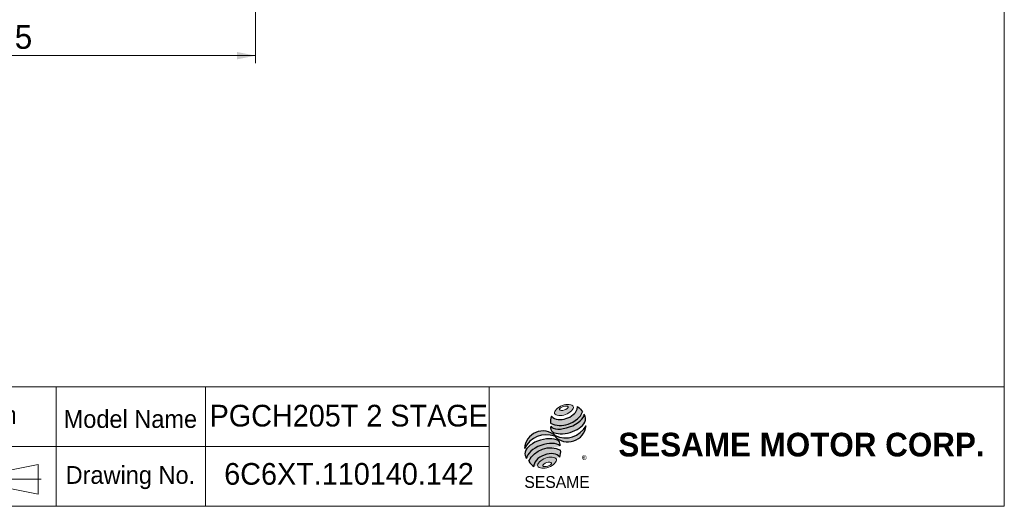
# Model space of a CAD drawing. Header units: millimetres. Extents: x 50 to 1435, y 50 to 1000.
# Tile 2 of 4: x 776 to 1435, y 50 to 376. Entities that reach past the tile are written whole.
import ezdxf

# ---------------------------------------------------------------- set-up
doc = ezdxf.new("R2010")
doc.units = ezdxf.units.MM
doc.header["$LTSCALE"] = 5
doc.linetypes.add('CENTERX2', pattern=[20.319999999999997, 12.7, -2.54, 2.54, -2.54])
doc.layers.add('外框線', color=7, linetype='Continuous', lineweight=30)
doc.layers.add('標駐', color=51, linetype='Continuous')
doc.styles.add('SLDTEXTSTYLE0', font='ARIAL.TTF', dxfattribs={"width": 0.948})
doc.styles.add('SLDTEXTSTYLE1', font='MINGLIU.TTC')
doc.styles.add('SLDTEXTSTYLE3', font='ARIALBD.TTF', dxfattribs={"width": 0.948})
doc.dimstyles.new('SLDDIMSTYLE2', dxfattribs={"dimtxt": 15.409912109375, "dimasz": 12.5, "dimexe": 0, "dimexo": 0.0625, "dimgap": 3.85247802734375, "dimtad": 1, "dimdec": 4, "dimrnd": 1e-09, "dimzin": 12, "dimdsep": 46, "dimtxsty": 'SLDTEXTSTYLE0', "dimsah": 1, "dimcen": 0.09, "dimadec": 0, "dimazin": 0, "dimtfac": 1, "dimtdec": 4, "dimtofl": 0, "dimtmove": 0, "dimatfit": 3, "dimfxl": 0, "dimtolj": 1, "dimtzin": 12, "dimarcsym": 0})

# ---------------------------------------------------------------- blocks, each defined once
blk = doc.blocks.new('單位定位')
at = {"layer": '外框線', "color": 7, "lineweight": 0}
for p, q in [((646.8711554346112, 130.034476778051), (646.8711554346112, 50.03447677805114)), ((800.188626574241, 130.034476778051), (646.8711554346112, 130.034476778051)), ((719.4470238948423, 130.034476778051), (719.4470238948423, 50.03447677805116)), ((800.188626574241, 90.03447677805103), (646.8711554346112, 90.034476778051)), ((763.4922434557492, 73.11923425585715), (787.8827169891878, 78.11923425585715)), ((763.4922434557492, 73.11923425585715), (763.4922434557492, 63.11923425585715)), ((787.8827169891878, 78.11923425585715), (787.8827169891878, 58.11923425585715)), ((763.4922434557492, 63.11923425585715), (787.8827169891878, 58.11923425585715))]:
    blk.add_line(p, q, dxfattribs=at)
at = {"layer": '外框線', "color": 7, "linetype": 'CENTERX2', "lineweight": 0}
for p, q in [((742.3783128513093, 83.40788458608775), (742.3783128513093, 53.33768647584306)), ((729.2514513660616, 68.10099869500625), (755.5773076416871, 68.10099869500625)), ((761.7069513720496, 68.10099869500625), (790.0494704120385, 68.10099869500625))]:
    blk.add_line(p, q, dxfattribs=at)
at = {"layer": '外框線', "color": 7, "lineweight": 0}
for radius in [11.36691659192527, 6.126591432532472]:
    blk.add_circle((742.3783128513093, 68.10099869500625), radius, dxfattribs=at)
at = {"color": 7, "linetype": 'Continuous', "lineweight": 0, "char_height": 11.90625, "attachment_point": 1, "style": 'SLDTEXTSTYLE0'}
for s, insert in [('Unit', (668.9607903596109, 115.6724588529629)), ('mm', (747.3075945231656, 117.1502051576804)), ('Project', (658.3774571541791, 76.3441052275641))]:
    blk.add_mtext(s, dxfattribs=dict(at, insert=insert))
blk = doc.blocks.new('圖塊18')
at = {"linetype": 'Continuous'}
h = blk.add_hatch(color=1, dxfattribs=at)
edge = h.paths.add_edge_path(flags=0)
edge.add_spline(control_points=[(25.49296657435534, 56.67160390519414), (22.37118463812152, 55.52364064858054), (17.23779247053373, 50.20870289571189), (28.26839583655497, 49.12407580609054), (35.96848408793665, 57.0964824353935), (28.61474851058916, 57.81956716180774), (25.49296657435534, 56.67160390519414)], knot_values=[0, 0, 0, 0, 0.25, 0.5, 0.75, 1, 1, 1, 1], weights=[1, 1, 1, 1, 1, 1, 1], degree=3, periodic=0)
edge = h.paths.add_edge_path(flags=0)
edge.add_spline(control_points=[(26.14372934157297, 56.0429877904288), (27.61380043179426, 56.50314183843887), (30.92616446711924, 56.23429906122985), (27.07428397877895, 53.07011060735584), (22.10573792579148, 53.47337477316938), (24.67365825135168, 55.58283374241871), (26.14372934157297, 56.0429877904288)], knot_values=[0, 0, 0, 0, 0.2500000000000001, 0.5000000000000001, 0.75, 1, 1, 1, 1], weights=[1, 1, 1, 1, 1, 1, 1], degree=3, periodic=0)
h = blk.add_hatch(color=1, dxfattribs=at)
edge = h.paths.add_edge_path(flags=0)
edge.add_spline(control_points=[(18.32642689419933, 49.53488919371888), (17.53962465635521, 47.81244743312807), (17.46494980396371, 46.0508644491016), (17.68611508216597, 44.8877313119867)], knot_values=[0, 0, 0, 0, 0.4884105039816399, 0.4884105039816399, 0.4884105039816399, 0.4884105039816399], weights=[1, 1, 1, 1], degree=3, periodic=0)
edge.add_spline(control_points=[(17.68611508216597, 44.8877313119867), (21.24689366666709, 42.88711555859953), (28.15445344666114, 42.89836801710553), (35.34928730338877, 46.98522304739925), (38.45493127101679, 50.56345240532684), (38.91555318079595, 52.32739461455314)], knot_values=[0, 0, 0, 0, 0.4091170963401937, 0.6548043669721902, 0.8514887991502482, 0.8514887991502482, 0.8514887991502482, 0.8514887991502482], weights=[1, 1, 1, 1, 1, 1], degree=3, periodic=0)
edge.add_spline(control_points=[(38.91555318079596, 52.32739461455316), (38.39627316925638, 53.48704229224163), (37.32267486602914, 54.8833358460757), (35.56832114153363, 55.95647241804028)], knot_values=[0, 0, 0, 0, 0.4590419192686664, 0.4590419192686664, 0.4590419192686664, 0.4590419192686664], weights=[1, 1, 1, 1], degree=3, periodic=0)
edge.add_spline(control_points=[(35.56832114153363, 55.95647241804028), (35.62451471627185, 55.22947263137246), (35.26649220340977, 53.08334536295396), (32.58469672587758, 49.94924211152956), (26.81464203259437, 46.88056240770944), (20.52334178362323, 46.7793776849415), (18.32642689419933, 49.53488919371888)], knot_values=[0, 0, 0, 0, 0.08132341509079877, 0.2279594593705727, 0.4332489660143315, 0.8030080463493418, 0.8030080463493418, 0.8030080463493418, 0.8030080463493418], weights=[1, 1, 1, 1, 1, 1, 1], degree=3, periodic=0)
h = blk.add_hatch(color=1, dxfattribs=at)
edge = h.paths.add_edge_path(flags=0)
edge.add_arc((21.59227172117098, 41.96336033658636), 3.980119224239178, 168.3621772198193, 229.4245234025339)
edge.add_ellipse((29.0479114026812, 45.35025602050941), major_axis=(12.17031770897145, 3.969303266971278), ratio=0.5371428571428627, start_angle=205.6784380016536, end_angle=329.3896542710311)
edge.add_arc((35.32949155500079, 47.77106063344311), 5.771185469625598, 336.1521426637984, 392.8409252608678)
edge.add_ellipse((28.75786380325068, 47.40255046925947), major_axis=(11.27103815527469, 4.214380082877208), ratio=0.4437390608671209, start_angle=185.0255637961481, end_angle=352.21713539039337, ccw=False)
h = blk.add_hatch(color=1, dxfattribs=at)
edge = h.paths.add_edge_path(flags=0)
edge.add_arc((27.52159098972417, 50.95780076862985), 15.97043518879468, 244.9498890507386, 330.52495169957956, ccw=False)
edge.add_arc((12.55355425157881, 27.34089296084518), 12.28969560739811, 48.1092454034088, 177.9500526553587)
edge.add_arc((14.76141241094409, 21.06457342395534), 15.9704351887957, 69.43291289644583, 155.1324078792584, ccw=False)
edge.add_arc((29.22064144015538, 44.54562812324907), 12.28969560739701, 223.9443619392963, 353.2429906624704)
h = blk.add_hatch(color=1, dxfattribs=at)
edge = h.paths.add_edge_path(flags=0)
edge.add_ellipse((13.30964450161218, 23.78783972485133), major_axis=(11.62533618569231, 4.415112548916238), ratio=0.5235294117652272, start_angle=14.095136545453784, end_angle=164.8078450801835, ccw=False)
edge.add_arc((19.59635088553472, 30.21120983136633), 4.474504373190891, 351.5308011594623, 401.4061622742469)
edge.add_ellipse((12.90151610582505, 26.9288578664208), major_axis=(12.32338996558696, 3.616024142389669), ratio=0.534461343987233, start_angle=27.40472928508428, end_angle=171.7282428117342)
edge.add_arc((13.26119147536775, 26.80333054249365), 13.07516954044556, 191.0466409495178, 205.75451162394)
h = blk.add_hatch(color=1, dxfattribs=at)
edge = h.paths.add_edge_path(flags=0)
edge.add_spline(control_points=[(24.36140658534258, 26.77716398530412), (17.04019558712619, 30.85814834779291), (6.431371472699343, 26.9960649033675), (3.131968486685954, 19.33750068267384)], knot_values=[0, 0, 0, 0, 1, 1, 1, 1], weights=[1, 1, 1, 1], degree=3, periodic=0)
edge.add_arc((10.92910097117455, 23.17089333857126), 8.68850817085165, 206.1806388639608, 239.0996167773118)
edge.add_ellipse((15.35545569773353, 18.23371463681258), major_axis=(8.705848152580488, 3.242412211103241), ratio=0.6035256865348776, start_angle=7.596570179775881, end_angle=172.3905265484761, ccw=False)
edge.add_arc((15.94332019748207, 25.56986589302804), 8.504219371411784, 336.231156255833, 368.1615451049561)
h = blk.add_hatch(color=1, dxfattribs=at)
edge = h.paths.add_edge_path(flags=0)
edge.add_spline(control_points=[(14.16873043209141, 21.39598827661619), (17.29051236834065, 22.54395153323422), (24.64424794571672, 21.8208668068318), (16.94415969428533, 13.84846017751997), (5.91355632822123, 14.93308726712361), (11.04694849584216, 20.24802501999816), (14.16873043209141, 21.39598827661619)], knot_values=[0, 0, 0, 0, 0.25, 0.5, 0.7500000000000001, 1, 1, 1, 1], weights=[1, 1, 1, 1, 1, 1, 1], degree=3, periodic=0)
edge = h.paths.add_edge_path(flags=0)
edge.add_spline(control_points=[(14.98500771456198, 18.39318790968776), (13.51493662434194, 17.93303386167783), (10.95587594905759, 15.79527064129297), (15.93771147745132, 15.34955009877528), (19.77630249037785, 18.55619492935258), (16.45507880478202, 18.8533419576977), (14.98500771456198, 18.39318790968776)], knot_values=[0, 0, 0, 0, 0.2500000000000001, 0.5, 0.75, 1, 1, 1, 1], weights=[1, 1, 1, 1, 1, 1, 1], degree=3, periodic=0)
at = {"color": 1, "linetype": 'Continuous', "lineweight": 0}
for points in [[(25.49296657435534, 56.67160390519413), (28.61474851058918, 57.81956716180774), (35.96848408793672, 57.0964824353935), (28.26839583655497, 49.12407580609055), (17.23779247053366, 50.20870289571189), (22.37118463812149, 55.52364064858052), (25.49296657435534, 56.67160390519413)], [(26.14372934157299, 56.04298779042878), (27.61380043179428, 56.50314183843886), (30.92616446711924, 56.23429906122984), (27.07428397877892, 53.07011060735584), (22.10573792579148, 53.47337477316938), (24.67365825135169, 55.58283374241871), (26.14372934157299, 56.04298779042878)], [(14.16873043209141, 21.39598827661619), (17.29051236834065, 22.54395153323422), (24.64424794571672, 21.8208668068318), (16.94415969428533, 13.84846017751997), (5.91355632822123, 14.93308726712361), (11.04694849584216, 20.24802501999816), (14.16873043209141, 21.39598827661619)], [(14.98500771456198, 18.39318790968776), (16.45507880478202, 18.8533419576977), (19.77630249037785, 18.55619492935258), (15.93771147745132, 15.34955009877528), (10.95587594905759, 15.79527064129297), (13.51493662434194, 17.93303386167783), (14.98500771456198, 18.39318790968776)]]:
    blk.add_open_spline(points, degree=3, dxfattribs=at)
at = {"layer": '標駐', "color": 1}
for p, q in [((41.40813446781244, 42.96397334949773), (41.26173043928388, 42.81756932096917)), ((6.36455722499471, 15.80036371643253), (6.455216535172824, 15.89102302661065))]:
    blk.add_line(p, q, dxfattribs=at)
for centre, radius, start, end in [((35.32949155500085, 47.77106063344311), 5.771185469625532, 336.1521426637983, 32.95375475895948), ((12.55355425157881, 27.34089296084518), 12.28969560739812, 48.10924540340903, 177.9500526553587), ((21.59227172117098, 41.96336033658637), 3.980119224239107, 167.9158934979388, 229.4245234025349), ((29.22064144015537, 44.54562812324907), 12.28969560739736, 223.9443619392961, 353.2429906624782), ((27.52159098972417, 50.95780076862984), 15.97043518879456, 244.9498890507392, 330.5249516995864), ((14.76141241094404, 21.06457342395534), 15.9704351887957, 69.43291289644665, 155.1324078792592), ((19.59635088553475, 30.21120983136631), 4.474504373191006, 351.5308011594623, 41.40616227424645), ((15.94332019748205, 25.56986589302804), 8.50421937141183, 336.2311562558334, 8.161545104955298), ((13.26119147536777, 26.80333054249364), 13.07516954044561, 191.0466409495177, 205.7545116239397), ((10.92910097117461, 23.17089333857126), 8.688508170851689, 206.1806388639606, 239.0996167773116)]:
    blk.add_arc(centre, radius, start, end, dxfattribs=at)
for centre, major_axis, ratio, start_param, end_param in [((28.75786380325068, 47.40255046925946), (11.27103815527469, 4.214380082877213), 0.4437390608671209, 3.229063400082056, 6.147574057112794), ((29.0479114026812, 45.35025602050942), (12.17031770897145, 3.969303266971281), 0.5371428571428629, 3.589765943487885, 5.748933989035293), ((12.90151610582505, 26.9288578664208), (12.32338996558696, 3.616024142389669), 0.5344613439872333, 0.4783027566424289, 2.997223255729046), ((13.30964450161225, 23.78783972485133), (11.62533618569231, 4.415112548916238), 0.5235294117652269, 0.2460065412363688, 2.87643952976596), ((15.35545569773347, 18.23371463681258), (8.70584815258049, 3.242412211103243), 0.6035256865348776, 0.1325851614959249, 3.008782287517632)]:
    blk.add_ellipse(centre, major_axis=major_axis, ratio=ratio, start_param=start_param, end_param=end_param, dxfattribs=at)
for points, knots in [([(18.32642689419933, 49.53488919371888), (20.52334178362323, 46.7793776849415), (26.81464203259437, 46.88056240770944), (32.58469672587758, 49.94924211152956), (35.26649220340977, 53.08334536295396), (35.62451471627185, 55.22947263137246), (35.56832114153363, 55.95647241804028)], [0, 0, 0, 0, 0.3697590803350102, 0.575048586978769, 0.721684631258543, 0.8030080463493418, 0.8030080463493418, 0.8030080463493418, 0.8030080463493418]), ([(17.68611508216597, 44.8877313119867), (21.24689366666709, 42.88711555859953), (28.15445344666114, 42.89836801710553), (35.34928730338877, 46.98522304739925), (38.45493127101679, 50.56345240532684), (38.91555318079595, 52.32739461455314)], [0, 0, 0, 0, 0.4091170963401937, 0.6548043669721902, 0.8514887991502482, 0.8514887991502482, 0.8514887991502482, 0.8514887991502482])]:
    blk.add_open_spline(points, degree=3, knots=knots, dxfattribs=at)
for points in [[(35.56832114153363, 55.95647241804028), (37.32267486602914, 54.8833358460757), (38.39627316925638, 53.48704229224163), (38.91555318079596, 52.32739461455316)], [(18.32642689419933, 49.53488919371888), (17.53962465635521, 47.81244743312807), (17.46494980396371, 46.0508644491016), (17.68611508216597, 44.8877313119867)], [(3.131968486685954, 19.33750068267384), (6.43137147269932, 26.9960649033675), (17.04019558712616, 30.85814834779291), (24.36140658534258, 26.77716398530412)]]:
    blk.add_open_spline(points, degree=3, dxfattribs=at)
at = {"layer": '標駐', "color": 1, "attachment_point": 1}
for s, insert, char_height, style in [('®', (38.49464385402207, 22.88062938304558), 5.291666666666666, 'SLDTEXTSTYLE1'), ('SESAME', (0.05513053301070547, 9.39953576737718), 7.937499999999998, 'SLDTEXTSTYLE0')]:
    blk.add_mtext(s, dxfattribs=dict(at, insert=insert, char_height=char_height, style=style))
blk = doc.blocks.new('NEW LOGO_定位')
at = {"color": 7, "linetype": 'Continuous'}
blk.add_blockref('圖塊18', (17.8206814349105, 10.88442283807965), dxfattribs=at)
blk = doc.blocks.new('圖標定位')
at = {"color": 7, "linetype": 'Continuous'}
blk.add_blockref('NEW LOGO_定位', (1095.674295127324, 50.00000000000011), dxfattribs=at)
blk = doc.blocks.new('*D23')
at = {"color": 7, "linetype": 'Continuous', "lineweight": 0}
for p, q in [((582.0833110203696, 532.0046870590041), (582.0833110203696, 347.0046870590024)), ((933.5833110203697, 490.004687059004), (933.5833110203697, 347.0046870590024)), ((582.0833110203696, 352.0046870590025), (933.5833110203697, 352.0046870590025))]:
    blk.add_line(p, q, dxfattribs=at)
for points in [[(582.0833110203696, 352.0046870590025), (594.5833110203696, 349.5046870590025), (594.5833110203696, 354.5046870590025)], [(933.5833110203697, 352.0046870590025), (921.0833110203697, 354.5046870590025), (921.0833110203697, 349.5046870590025)]]:
    blk.add_solid(points, dxfattribs=at)
at = {"color": 7, "linetype": 'Continuous', "lineweight": 0, "insert": (731.3751381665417, 372.4686374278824), "char_height": 15.875, "attachment_point": 1, "style": 'SLDTEXTSTYLE0'}
blk.add_mtext('351.5', dxfattribs=at)

msp = doc.modelspace()

# ---------------------------------------------------------------- linework, layer by layer
at = {"color": 7, "linetype": 'Continuous', "lineweight": 0}
for p, q in [((1435, 1000), (1435, 50.00000000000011)), ((800.0000000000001, 50.00000000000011), (800.0000000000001, 130.0000000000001)), ((1435, 130.0000000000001), (800.0000000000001, 130.0000000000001)), ((900, 50.00000000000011), (900, 130.0000000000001)), ((1090, 50.00000000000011), (1090, 130.0000000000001)), ((1090, 90.00000000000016), (800.0000000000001, 90.00000000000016)), ((50.00000000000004, 50.00000000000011), (1435, 50.00000000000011))]:
    msp.add_line(p, q, dxfattribs=at)

# ---------------------------------------------------------------- block references
at = {"color": 7, "linetype": 'Continuous'}
for name in ['單位定位', '圖標定位']:
    msp.add_blockref(name, (0, 0), dxfattribs=at)

# ---------------------------------------------------------------- texts
at = {"color": 7, "linetype": 'Continuous', "lineweight": 0, "attachment_point": 1}
for s, insert, char_height, style in [('Model Name', (805.0208309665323, 114.4729632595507), 11.90625, 'SLDTEXTSTYLE0'), ('PGCH205T 2 STAGE', (902.7952628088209, 118.0316126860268), 14.55208333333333, 'SLDTEXTSTYLE0'), ('SESAME MOTOR CORP.', (1176.527767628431, 99.29728395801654), 15.875, 'SLDTEXTSTYLE3'), ('6C6XT.110140.142', (912.5761404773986, 79.02150973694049), 14.55208333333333, 'SLDTEXTSTYLE0'), ('Drawing No.', (806.3437514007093, 76.97296325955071), 11.90625, 'SLDTEXTSTYLE0')]:
    msp.add_mtext(s, dxfattribs=dict(at, insert=insert, char_height=char_height, style=style))

# ---------------------------------------------------------------- dimensions: what is measured, and where the dimension line sits
at = {"color": 7, "linetype": 'Continuous', "lineweight": 0}
dim = msp.add_linear_dim(base=(933.5833110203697, 352.0046870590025), p1=(582.0833110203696, 537.0046870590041), p2=(933.5833110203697, 495.004687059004), dimstyle='SLDDIMSTYLE2', dxfattribs=at)
dim.commit()
dim.dimension.update_dxf_attribs({"geometry": '*D23', "text_midpoint": (757.8333110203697, 352.0046870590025), "dimtype": 160})

doc.saveas('drawing.dxf')
